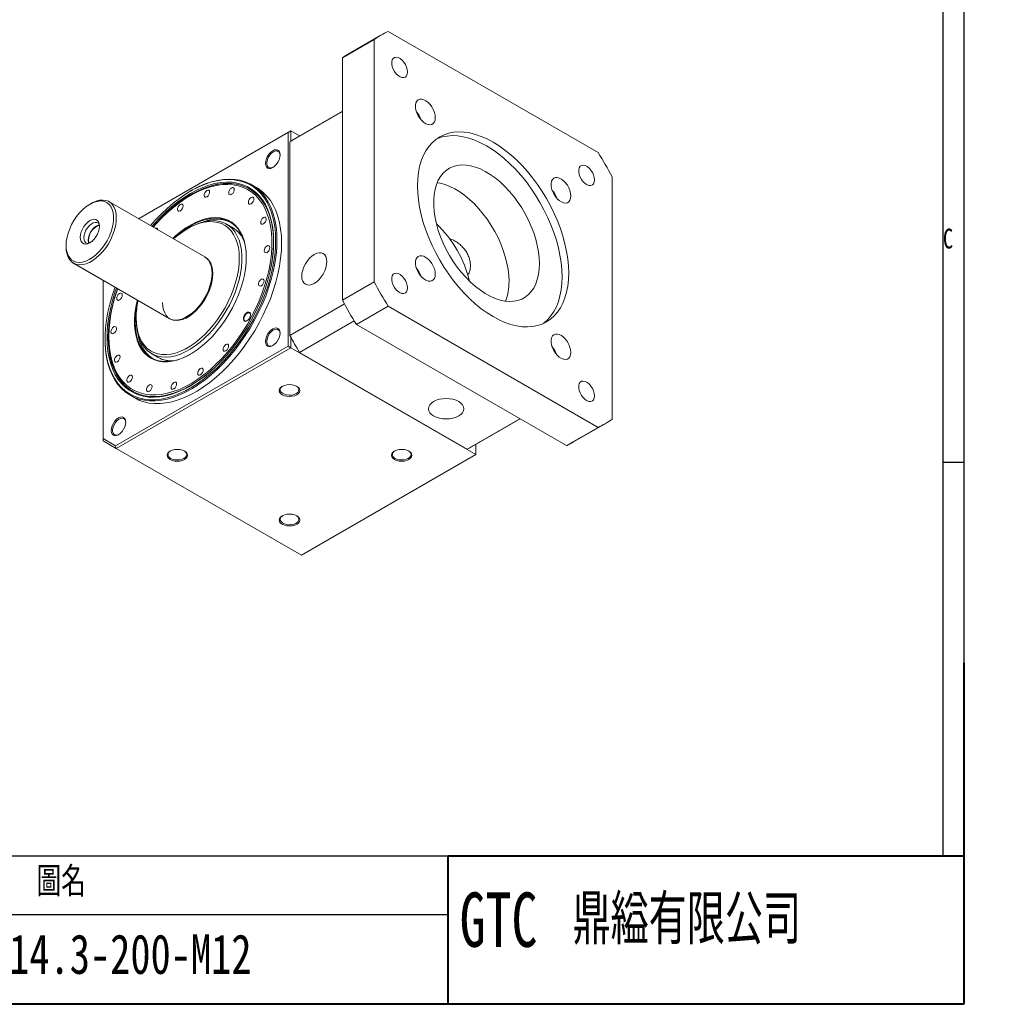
# Model space of a CAD drawing. Header units: millimetres. Extents: x 20 to 2245, y 23 to 1028.
# Tile 4 of 5: x 955 to 1482, y 23 to 550. Entities that reach past the tile are written whole.
import ezdxf

# ---------------------------------------------------------------- set-up
doc = ezdxf.new("R2010")
doc.units = ezdxf.units.MM
doc.header["$LTSCALE"] = 5
doc.linetypes.add('HIDDEN', pattern=[1.905, 1.27, -0.635])
doc.layers.add('FORMAT', color=7, linetype='Continuous')
doc.layers.add('圖層6', color=7, linetype='HIDDEN')
doc.layers.add('圖層1', color=7, linetype='Continuous', lineweight=40)
doc.styles.add('SLDTEXTSTYLE0', font='TXT', dxfattribs={"width": 0.75})
doc.styles.add('SLDTEXTSTYLE1', font='TXT', dxfattribs={"width": 0.7, "bigfont": 'bigfont'})
doc.styles.add('SLDTEXTSTYLE2', font='TXT', dxfattribs={"width": 0.7})
doc.styles.add('SLDTEXTSTYLE3', font='TXT', dxfattribs={"width": 0.75, "bigfont": 'bigfont'})

msp = doc.modelspace()

# ---------------------------------------------------------------- linework, layer by layer
at = {"color": 7, "linetype": 'Continuous', "lineweight": 15}
for p, q in [((1264.541, 478.726), (1152.291, 543.527)), ((1127.806, 529.39), (1144.777, 539.187)), ((1148.421, 541.564), (1131.451, 531.767)), ((1144.777, 539.187), (1144.777, 409.565)), ((1127.806, 529.39), (1127.806, 399.768)), ((1099.699, 484.405), (1127.806, 500.631)), ((1127.806, 500.796), (1102.23, 486.031)), ((1018.812, 443.305), (1100.229, 490.305)), ((1100.229, 490.305), (1098.815, 489.489)), ((1100.229, 490.305), (1100.229, 484.774)), ((1104.931, 487.591), (1100.229, 490.305)), ((1098.815, 489.489), (1018.812, 443.305)), ((1098.815, 375.173), (1098.815, 489.489)), ((1099.699, 380.869), (1099.699, 484.405)), ((1272.056, 336.088), (1272.056, 465.71)), ((1046.834, 458.256), (1046.481, 458.052)), ((1081.814, 460.049), (1079.339, 461.478)), ((993.453, 451.517), (992.746, 451.109)), ((1054.149, 422.905), (1002.954, 452.459)), ((1045.776, 438.456), (1045.069, 438.048)), ((1069.187, 438.472), (1065.779, 440.439)), ((1067.731, 441.574), (1068.188, 441.345)), ((980.02, 429.065), (980.02, 428.249)), ((1054.422, 422.745), (1054.571, 422.661)), ((983.956, 419.55), (1035.15, 389.996)), ((1019.618, 398.857), (984.263, 419.267)), ((999.819, 410.287), (999.819, 325.711)), ((1144.777, 409.565), (1127.806, 399.768)), ((1020.415, 398.502), (1019.618, 398.857)), ((1128.902, 397.728), (1099.699, 380.869)), ((1135.321, 386.752), (1152.291, 396.549)), ((1152.291, 396.549), (1264.541, 331.749)), ((1017.497, 390.286), (1017.497, 389.469)), ((1104.896, 371.866), (1134.1, 388.725)), ((1135.321, 386.752), (1247.57, 321.952)), ((1100.229, 379.888), (1100.229, 374.357)), ((1000.88, 379.06), (1000.88, 378.652)), ((1006.476, 321.867), (1098.815, 375.173)), ((1100.229, 374.357), (1006.89, 320.473)), ((1100.229, 374.357), (1098.815, 375.173)), ((1100.229, 374.357), (1199.224, 317.208)), ((1025.783, 371.155), (1029.19, 369.188)), ((1194.556, 320.107), (1104.896, 371.866)), ((1014.344, 348.892), (1016.819, 347.463)), ((1222.662, 336.332), (1194.556, 320.107)), ((1197.222, 321.482), (1222.803, 336.25)), ((1251.441, 323.915), (1268.411, 333.712)), ((1264.541, 331.749), (1247.57, 321.952)), ((999.819, 325.711), (1006.476, 321.867)), ((999.819, 325.711), (999.819, 324.557)), ((1006.89, 320.473), (999.819, 324.557)), ((1006.89, 320.473), (1006.476, 321.867)), ((1199.224, 317.208), (1199.224, 322.637)), ((1006.89, 320.473), (1105.885, 263.325)), ((1105.885, 263.325), (1199.224, 317.208))]:
    msp.add_line(p, q, dxfattribs=at)
at = {"color": 8, "linetype": 'Continuous', "lineweight": 15}
for p, q in [((1054.571, 422.661), (1055.378, 422.109)), ((984.263, 419.267), (984.354, 419.32)), ((1019.618, 398.857), (1019.709, 398.91))]:
    msp.add_line(p, q, dxfattribs=at)
at = {"color": 7, "linetype": 'Continuous', "lineweight": 15, "flags": 128}
for points in [[(1162.659, 521.791), (1162.526, 523.086), (1162.134, 524.454), (1161.509, 525.809), (1160.69, 527.064), (1159.727, 528.143), (1158.683, 528.976), (1157.621, 529.512), (1156.61, 529.716), (1155.712, 529.576), (1154.984, 529.101), (1154.471, 528.321), (1154.207, 527.284), (1154.207, 526.056), (1154.471, 524.714), (1154.984, 523.342), (1155.712, 522.026), (1156.61, 520.85), (1157.621, 519.887), (1158.683, 519.197), (1159.727, 518.824), (1160.69, 518.791), (1161.509, 519.101), (1162.134, 519.734), (1162.526, 520.65), (1162.659, 521.791)], [(1177.47, 497.363), (1177.346, 498.751), (1176.979, 500.217), (1176.388, 501.693), (1175.599, 503.11), (1174.65, 504.401), (1173.585, 505.506), (1172.453, 506.374), (1171.308, 506.963), (1170.203, 507.247), (1169.19, 507.211), (1168.316, 506.859), (1167.622, 506.205), (1167.141, 505.281), (1166.894, 504.13), (1166.894, 502.806), (1167.141, 501.37), (1167.622, 499.891), (1168.316, 498.436), (1169.19, 497.074), (1170.203, 495.869), (1171.308, 494.876), (1172.453, 494.144), (1173.585, 493.705), (1174.65, 493.58), (1175.599, 493.775), (1176.388, 494.281), (1176.979, 495.075), (1177.346, 496.118), (1177.47, 497.363)], [(1248.827, 414.309), (1248.703, 418.042), (1248.33, 421.896), (1247.711, 425.847), (1246.849, 429.871), (1245.751, 433.943), (1244.423, 438.037), (1242.872, 442.129), (1241.11, 446.193), (1239.145, 450.205), (1236.991, 454.139), (1234.661, 457.971), (1232.169, 461.678), (1229.531, 465.237), (1226.762, 468.626), (1223.881, 471.823), (1220.904, 474.81), (1217.85, 477.568), (1214.738, 480.079), (1211.587, 482.329), (1208.416, 484.303), (1205.246, 485.989), (1202.095, 487.378), (1198.982, 488.46), (1195.928, 489.228), (1192.952, 489.678), (1190.07, 489.808), (1187.301, 489.616), (1184.663, 489.103), (1182.171, 488.273), (1179.841, 487.131), (1177.687, 485.684), (1175.723, 483.94), (1173.96, 481.911), (1172.41, 479.609), (1171.081, 477.049), (1169.983, 474.245), (1169.122, 471.216), (1168.503, 467.979), (1168.13, 464.556), (1168.005, 460.967), (1168.13, 457.233), (1168.503, 453.379), (1169.122, 449.428), (1169.983, 445.404), (1171.081, 441.333), (1172.41, 437.238), (1173.96, 433.146), (1175.723, 429.082), (1177.687, 425.07), (1179.841, 421.136), (1182.171, 417.304), (1184.663, 413.597), (1187.301, 410.038), (1190.07, 406.65), (1192.952, 403.452), (1195.928, 400.465), (1198.982, 397.708), (1202.095, 395.196), (1205.246, 392.947), (1208.416, 390.972), (1211.587, 389.286), (1214.738, 387.897), (1217.85, 386.816), (1220.904, 386.047), (1223.881, 385.597), (1226.762, 385.467), (1229.531, 385.66), (1232.169, 386.172), (1234.661, 387.002), (1236.991, 388.144), (1239.145, 389.592), (1241.11, 391.335), (1242.872, 393.364), (1244.423, 395.666), (1245.751, 398.227), (1246.849, 401.03), (1247.711, 404.06), (1248.33, 407.296), (1248.703, 410.719), (1248.827, 414.309)], [(1245.292, 412.268), (1245.167, 416.001), (1244.794, 419.855), (1244.175, 423.806), (1243.314, 427.83), (1242.216, 431.902), (1240.887, 435.996), (1239.337, 440.088), (1237.574, 444.152), (1235.61, 448.164), (1233.456, 452.098), (1231.126, 455.93), (1228.634, 459.637), (1225.995, 463.196), (1223.227, 466.585), (1220.345, 469.782), (1217.368, 472.769), (1214.314, 475.527), (1211.202, 478.038), (1208.051, 480.288), (1204.881, 482.262), (1201.71, 483.948), (1198.559, 485.337), (1195.447, 486.419), (1192.393, 487.187), (1189.416, 487.637), (1186.534, 487.767), (1183.766, 487.575), (1181.128, 487.062), (1178.636, 486.232), (1178.13, 486.017)], [(1094.456, 477.449), (1094.323, 478.534), (1093.935, 479.393), (1093.316, 479.967), (1092.511, 480.215), (1091.573, 480.122), (1090.566, 479.694), (1089.56, 478.96), (1088.622, 477.97), (1087.816, 476.791), (1087.198, 475.505), (1086.81, 474.197), (1086.677, 472.958), (1086.81, 471.872), (1087.198, 471.014), (1087.816, 470.44), (1088.622, 470.192), (1089.56, 470.284), (1090.566, 470.712), (1091.573, 471.447), (1092.511, 472.437), (1093.316, 473.615), (1093.935, 474.902), (1094.323, 476.21), (1094.456, 477.449)], [(1094.451, 477.237), (1094.324, 478.066), (1093.941, 478.865), (1093.333, 479.376), (1092.547, 479.563), (1091.639, 479.412), (1090.679, 478.933), (1089.736, 478.163), (1088.881, 477.158), (1088.177, 475.993), (1087.677, 474.754), (1087.417, 473.533), (1087.417, 472.421), (1087.677, 471.501), (1088.177, 470.84), (1088.881, 470.487), (1089.736, 470.469), (1090.679, 470.787), (1090.748, 470.822)], [(1233.165, 419.268), (1233.041, 422.399), (1232.669, 425.645), (1232.053, 428.979), (1231.198, 432.37), (1230.112, 435.791), (1228.804, 439.209), (1227.286, 442.596), (1225.572, 445.921), (1223.675, 449.156), (1221.613, 452.271), (1219.404, 455.24), (1217.067, 458.036), (1214.624, 460.635), (1212.094, 463.014), (1209.502, 465.152), (1206.868, 467.03), (1204.218, 468.632), (1201.573, 469.944), (1198.957, 470.954), (1196.393, 471.653), (1193.904, 472.035), (1191.511, 472.097), (1189.236, 471.838), (1187.098, 471.261), (1185.116, 470.371), (1183.309, 469.174), (1181.69, 467.683), (1180.276, 465.91), (1179.078, 463.87), (1178.106, 461.582), (1177.37, 459.066), (1176.876, 456.343), (1176.627, 453.438), (1176.627, 450.376), (1176.876, 447.184), (1177.37, 443.891), (1178.106, 440.524), (1179.078, 437.114), (1180.276, 433.691), (1181.69, 430.285), (1183.309, 426.925), (1185.116, 423.642), (1187.098, 420.463), (1189.236, 417.418), (1191.511, 414.532), (1193.904, 411.832), (1196.393, 409.34), (1198.957, 407.079), (1201.573, 405.069), (1204.218, 403.327), (1206.868, 401.868), (1209.502, 400.706), (1212.094, 399.851), (1214.624, 399.309), (1217.067, 399.087), (1219.404, 399.185), (1221.613, 399.604), (1223.675, 400.339), (1225.572, 401.383), (1227.286, 402.728), (1228.804, 404.362), (1230.112, 406.271), (1231.198, 408.437), (1232.053, 410.842), (1232.669, 413.465), (1233.041, 416.282), (1233.165, 419.268)], [(1262.659, 464.062), (1262.526, 465.358), (1262.134, 466.725), (1261.509, 468.08), (1260.69, 469.336), (1259.727, 470.414), (1258.683, 471.247), (1257.621, 471.783), (1256.61, 471.987), (1255.712, 471.848), (1254.984, 471.373), (1254.471, 470.592), (1254.207, 469.555), (1254.207, 468.327), (1254.471, 466.985), (1254.984, 465.613), (1255.712, 464.298), (1256.61, 463.121), (1257.621, 462.158), (1258.683, 461.468), (1259.727, 461.095), (1260.69, 461.063), (1261.509, 461.372), (1262.134, 462.005), (1262.526, 462.921), (1262.659, 464.062)], [(1092.096, 431.718), (1091.972, 435.536), (1091.599, 439.189), (1090.98, 442.657), (1090.117, 445.922), (1089.017, 448.966), (1087.684, 451.771), (1086.126, 454.324), (1084.351, 456.608), (1082.37, 458.614), (1080.193, 460.328), (1077.832, 461.742), (1075.299, 462.849), (1072.61, 463.642), (1069.777, 464.117), (1066.817, 464.271), (1063.747, 464.103), (1060.582, 463.614), (1057.34, 462.808), (1054.039, 461.688), (1050.696, 460.261), (1047.331, 458.534), (1043.961, 456.516), (1040.605, 454.22), (1037.281, 451.656), (1034.007, 448.84), (1030.801, 445.787), (1027.681, 442.513), (1025.166, 439.637)], [(1046.834, 458.256), (1047.691, 458.741), (1051.082, 460.482), (1054.451, 461.92), (1057.778, 463.049), (1061.045, 463.862), (1064.234, 464.354), (1067.329, 464.523), (1070.311, 464.368), (1073.166, 463.889), (1075.876, 463.09), (1078.428, 461.975), (1080.808, 460.55), (1083.002, 458.822), (1084.998, 456.801), (1086.787, 454.499), (1088.357, 451.927), (1089.7, 449.1), (1090.809, 446.032), (1091.678, 442.742), (1092.302, 439.247), (1092.678, 435.566), (1092.804, 431.718)], [(1249.97, 455.51), (1249.846, 456.898), (1249.479, 458.364), (1248.888, 459.84), (1248.099, 461.257), (1247.15, 462.548), (1246.085, 463.653), (1244.953, 464.52), (1243.808, 465.11), (1242.703, 465.393), (1241.69, 465.358), (1240.816, 465.005), (1240.122, 464.352), (1239.641, 463.428), (1239.394, 462.277), (1239.394, 460.953), (1239.641, 459.517), (1240.122, 458.037), (1240.816, 456.582), (1241.69, 455.22), (1242.703, 454.015), (1243.808, 453.023), (1244.953, 452.29), (1246.085, 451.851), (1247.15, 451.726), (1248.099, 451.922), (1248.888, 452.428), (1249.479, 453.221), (1249.846, 454.265), (1249.97, 455.51)], [(1017.047, 351.213), (1019.567, 350.202), (1022.24, 349.508), (1025.053, 349.134), (1027.988, 349.082), (1031.029, 349.353), (1034.159, 349.945), (1037.36, 350.854), (1040.612, 352.076), (1043.899, 353.603), (1047.2, 355.426), (1050.497, 357.536), (1053.771, 359.92), (1057.003, 362.564), (1060.176, 365.454), (1063.269, 368.572), (1066.267, 371.902), (1069.151, 375.423), (1071.906, 379.115), (1074.515, 382.959), (1076.963, 386.93), (1079.237, 391.008), (1081.324, 395.168), (1083.21, 399.386), (1084.887, 403.639), (1086.343, 407.901), (1087.571, 412.15), (1088.564, 416.359), (1089.316, 420.506), (1089.823, 424.566), (1090.081, 428.517), (1090.089, 432.335), (1089.848, 435.998), (1089.359, 439.487), (1088.624, 442.78), (1087.647, 445.858), (1086.435, 448.705), (1084.994, 451.304), (1083.333, 453.64), (1081.46, 455.699), (1079.387, 457.471), (1077.126, 458.944), (1074.689, 460.11), (1072.091, 460.963), (1069.346, 461.497), (1066.47, 461.71), (1063.479, 461.601), (1060.392, 461.169), (1057.224, 460.418), (1053.995, 459.352), (1050.724, 457.977), (1047.428, 456.3), (1044.126, 454.332), (1040.838, 452.084), (1037.582, 449.568), (1034.378, 446.799), (1031.243, 443.793), (1028.195, 440.567), (1026.634, 438.789)], [(1025.952, 439.183), (1027.16, 440.579), (1030.213, 443.88), (1033.357, 446.966), (1036.575, 449.819), (1039.849, 452.424), (1043.159, 454.766), (1046.488, 456.831), (1049.817, 458.609), (1053.128, 460.09), (1056.401, 461.264), (1059.619, 462.126), (1062.763, 462.671), (1065.817, 462.895), (1068.762, 462.798), (1071.583, 462.379), (1074.263, 461.642), (1076.788, 460.591), (1079.144, 459.23), (1081.317, 457.569), (1083.295, 455.616), (1085.068, 453.382), (1086.624, 450.879), (1087.956, 448.122), (1089.057, 445.126), (1089.919, 441.908), (1090.538, 438.486), (1090.911, 434.878), (1091.036, 431.106)], [(1089.028, 414.677), (1089.393, 416.338), (1090.154, 420.539), (1090.667, 424.652), (1090.929, 428.653), (1090.938, 432.521), (1090.693, 436.232), (1090.198, 439.765), (1089.453, 443.101), (1088.464, 446.22), (1087.236, 449.104), (1085.776, 451.736), (1084.093, 454.102), (1082.196, 456.188), (1080.097, 457.983), (1077.806, 459.475), (1075.338, 460.656), (1072.706, 461.52), (1069.925, 462.061), (1067.012, 462.277), (1063.983, 462.166), (1060.855, 461.729), (1057.646, 460.969), (1054.376, 459.889), (1051.061, 458.495), (1047.723, 456.797), (1044.378, 454.804), (1041.048, 452.526), (1037.75, 449.977), (1034.504, 447.173), (1031.328, 444.127), (1028.24, 440.859), (1026.497, 438.869)], [(1091.035, 430.901), (1090.909, 434.484), (1090.53, 438.103), (1089.901, 441.533), (1089.025, 444.755), (1087.908, 447.751), (1086.555, 450.502), (1084.975, 452.994), (1083.176, 455.212), (1081.169, 457.144), (1078.966, 458.778), (1076.579, 460.105), (1074.021, 461.117), (1071.308, 461.809), (1068.454, 462.177), (1065.477, 462.218), (1062.393, 461.932), (1059.22, 461.322), (1055.976, 460.39), (1052.679, 459.142), (1049.349, 457.584), (1046.005, 455.727), (1042.666, 453.58), (1039.35, 451.156), (1036.078, 448.468), (1032.867, 445.533), (1029.736, 442.366), (1026.703, 438.987), (1026.567, 438.828)], [(1054.32, 454.893), (1054.815, 454.832), (1055.388, 455.062), (1055.951, 455.546), (1056.418, 456.212), (1056.718, 456.958), (1056.805, 457.669), (1056.667, 458.239), (1056.324, 458.58), (1055.828, 458.641), (1055.255, 458.411), (1054.693, 457.927), (1054.226, 457.261), (1053.926, 456.515), (1053.838, 455.803), (1053.977, 455.234), (1054.32, 454.893)], [(1067.485, 456.215), (1067.98, 456.154), (1068.553, 456.384), (1069.116, 456.868), (1069.583, 457.534), (1069.883, 458.28), (1069.97, 458.991), (1069.832, 459.561), (1069.489, 459.902), (1068.993, 459.963), (1068.42, 459.733), (1067.858, 459.249), (1067.391, 458.583), (1067.091, 457.837), (1067.003, 457.125), (1067.142, 456.556), (1067.485, 456.215)], [(1095.278, 430.29), (1095.153, 434.137), (1094.777, 437.818), (1094.153, 441.314), (1093.284, 444.604), (1092.175, 447.671), (1090.831, 450.498), (1089.261, 453.07), (1087.473, 455.373), (1085.477, 457.393), (1083.283, 459.121), (1081.814, 460.049)], [(1216.901, 409.88), (1216.777, 413.01), (1216.405, 416.256), (1215.789, 419.59), (1214.935, 422.982), (1213.849, 426.402), (1212.541, 429.82), (1211.023, 433.207), (1209.308, 436.532), (1207.411, 439.767), (1205.349, 442.882), (1203.14, 445.851), (1200.804, 448.647), (1198.36, 451.246), (1195.831, 453.625), (1193.238, 455.763), (1190.605, 457.641), (1187.954, 459.243), (1185.309, 460.555), (1182.693, 461.565), (1180.13, 462.264), (1178.478, 462.552)], [(993.453, 451.517), (994.372, 452.012), (996.188, 452.772), (997.954, 453.22), (999.636, 453.348), (1001.203, 453.152), (1002.625, 452.637), (1003.877, 451.812), (1004.934, 450.692), (1005.778, 449.299), (1006.392, 447.658), (1006.765, 445.801), (1006.89, 443.76), (1006.765, 441.576), (1006.392, 439.287), (1005.778, 436.937), (1004.934, 434.57), (1003.877, 432.23), (1002.625, 429.96), (1001.203, 427.802), (999.636, 425.798), (997.954, 423.983), (996.188, 422.393), (994.372, 421.056), (992.538, 419.997), (990.722, 419.237), (988.956, 418.789), (987.274, 418.661), (985.707, 418.857), (984.285, 419.372), (983.033, 420.197), (981.976, 421.317), (981.132, 422.71), (980.518, 424.35), (980.145, 426.208), (980.02, 428.249), (980.02, 428.249)], [(1077.996, 451.184), (1078.492, 451.123), (1079.065, 451.353), (1079.627, 451.838), (1080.094, 452.503), (1080.394, 453.249), (1080.482, 453.961), (1080.344, 454.531), (1080, 454.872), (1079.505, 454.932), (1078.932, 454.702), (1078.369, 454.218), (1077.903, 453.552), (1077.603, 452.807), (1077.515, 452.095), (1077.653, 451.525), (1077.996, 451.184)], [(980.02, 429.065), (980.144, 427.091), (980.513, 425.298), (981.12, 423.722), (981.954, 422.393), (982.998, 421.336), (984.231, 420.574), (985.631, 420.119), (987.168, 419.981), (988.815, 420.164), (990.538, 420.662), (992.304, 421.467), (994.078, 422.563), (995.827, 423.929), (997.516, 425.538), (999.112, 427.358), (1000.584, 429.354), (1001.904, 431.488), (1003.045, 433.718), (1003.986, 436), (1004.708, 438.29), (1005.198, 440.544), (1005.445, 442.717), (1005.445, 444.768), (1005.198, 446.656), (1004.708, 448.344), (1003.986, 449.8), (1003.045, 450.996), (1001.904, 451.908), (1000.584, 452.518), (999.112, 452.815), (997.516, 452.793), (995.827, 452.451), (994.078, 451.798), (992.304, 450.845), (990.538, 449.611), (988.815, 448.12), (987.168, 446.402), (985.631, 444.489), (984.231, 442.419), (982.998, 440.232), (981.954, 437.97), (981.12, 435.678), (980.513, 433.401), (980.144, 431.182), (980.02, 429.065)], [(1040.089, 447.377), (1040.585, 447.317), (1041.158, 447.547), (1041.72, 448.031), (1042.187, 448.697), (1042.487, 449.442), (1042.575, 450.154), (1042.436, 450.724), (1042.093, 451.065), (1041.598, 451.126), (1041.025, 450.896), (1040.462, 450.411), (1039.995, 449.746), (1039.695, 449), (1039.608, 448.288), (1039.746, 447.718), (1040.089, 447.377)], [(987.621, 433.453), (987.75, 434.845), (988.129, 436.315), (988.74, 437.79), (989.552, 439.196), (990.524, 440.462), (991.607, 441.526), (992.748, 442.333), (993.889, 442.843), (994.972, 443.03), (995.944, 442.886), (996.756, 442.417), (997.367, 441.648), (997.746, 440.615), (997.874, 439.372), (997.746, 437.981), (997.367, 436.51), (996.756, 435.035), (995.944, 433.629), (994.972, 432.363), (993.889, 431.3), (992.748, 430.493), (991.607, 429.983), (990.524, 429.795), (989.552, 429.939), (988.74, 430.408), (988.129, 431.178), (987.75, 432.21), (987.621, 433.453)], [(1066.672, 442.531), (1068.595, 441.417), (1070.336, 440.004), (1071.879, 438.304), (1073.211, 436.331), (1074.322, 434.102), (1075.203, 431.635), (1075.845, 428.951), (1076.244, 426.071), (1076.397, 423.02), (1076.302, 419.823), (1075.96, 416.506), (1075.373, 413.097), (1074.547, 409.624), (1073.489, 406.116), (1072.207, 402.603), (1070.712, 399.112), (1069.016, 395.673), (1067.133, 392.315), (1065.08, 389.065), (1062.872, 385.95), (1060.528, 382.997), (1058.069, 380.229), (1055.513, 377.669), (1052.882, 375.339), (1050.199, 373.258), (1047.485, 371.444), (1044.762, 369.911), (1042.054, 368.671), (1039.382, 367.736), (1036.77, 367.113), (1034.238, 366.807), (1031.807, 366.821), (1029.498, 367.154), (1027.33, 367.805), (1025.321, 368.766), (1023.487, 370.032), (1021.843, 371.59), (1020.404, 373.428), (1019.181, 375.531), (1018.184, 377.881), (1017.422, 380.46), (1016.901, 383.245), (1016.624, 386.213), (1016.596, 389.34), (1016.815, 392.601), (1017.28, 395.967), (1017.986, 399.411), (1018.068, 399.752)], [(1037.089, 432.754), (1038.771, 434.304), (1041.43, 436.512), (1044.132, 438.461), (1046.853, 440.137), (1049.571, 441.525), (1052.264, 442.613), (1054.909, 443.393), (1057.484, 443.858), (1059.968, 444.004), (1062.34, 443.83), (1064.581, 443.338), (1066.672, 442.531)], [(1066.741, 442.145), (1064.633, 442.956), (1062.372, 443.445), (1059.978, 443.608), (1057.47, 443.444), (1054.87, 442.955), (1052.201, 442.144), (1049.485, 441.018), (1046.745, 439.587), (1044.004, 437.863), (1041.287, 435.862), (1038.616, 433.599), (1037.47, 432.534)], [(1084.587, 440.407), (1085.082, 440.347), (1085.655, 440.576), (1086.218, 441.061), (1086.685, 441.727), (1086.985, 442.472), (1087.072, 443.184), (1086.934, 443.754), (1086.591, 444.095), (1086.095, 444.155), (1085.522, 443.926), (1084.96, 443.441), (1084.493, 442.776), (1084.193, 442.03), (1084.105, 441.318), (1084.244, 440.748), (1084.587, 440.407)], [(997.768, 440.511), (997.281, 440.999), (996.483, 441.355), (995.54, 441.382), (994.505, 441.079), (993.44, 440.464), (992.406, 439.573), (991.462, 438.456), (990.665, 437.18), (990.059, 435.818), (989.682, 434.45), (989.553, 433.154)], [(997.839, 440.046), (996.816, 439.745), (995.751, 439.13), (994.716, 438.239), (993.773, 437.122), (992.975, 435.846), (992.37, 434.484), (991.992, 433.116), (991.864, 431.82)], [(1045.776, 438.456), (1046.444, 438.833), (1049.089, 440.144), (1051.705, 441.154), (1054.269, 441.854), (1056.758, 442.236), (1059.151, 442.298), (1061.426, 442.039), (1063.564, 441.462), (1065.545, 440.571), (1067.353, 439.375), (1068.971, 437.884), (1070.386, 436.111), (1071.584, 434.071), (1072.555, 431.783), (1073.291, 429.266), (1073.786, 426.544), (1074.034, 423.638), (1074.034, 420.577), (1073.786, 417.385), (1073.291, 414.091), (1072.555, 410.725), (1071.584, 407.315), (1070.386, 403.892), (1068.971, 400.486), (1067.353, 397.126), (1065.545, 393.843), (1063.564, 390.664), (1061.426, 387.619), (1059.151, 384.733), (1056.758, 382.033), (1054.269, 379.541), (1051.705, 377.28), (1049.089, 375.27), (1046.444, 373.527), (1043.793, 372.069), (1041.16, 370.907), (1038.567, 370.051), (1036.038, 369.51), (1033.594, 369.288), (1031.258, 369.386), (1029.049, 369.805), (1026.987, 370.539), (1025.09, 371.584), (1023.375, 372.929), (1021.857, 374.563), (1020.549, 376.472), (1019.463, 378.638), (1018.609, 381.043), (1017.993, 383.665), (1017.621, 386.482), (1017.497, 389.469), (1017.497, 389.469)], [(1017.497, 390.286), (1017.622, 387.331), (1017.995, 384.547), (1018.614, 381.959), (1019.472, 379.59), (1020.562, 377.463), (1021.874, 375.596), (1023.397, 374.006), (1025.115, 372.708), (1027.015, 371.713), (1029.078, 371.031), (1031.285, 370.667), (1033.618, 370.625), (1036.054, 370.905), (1038.572, 371.505), (1041.149, 372.419), (1043.762, 373.639), (1046.386, 375.154), (1048.998, 376.95), (1051.575, 379.011), (1054.093, 381.319), (1056.53, 383.852), (1058.862, 386.587), (1061.07, 389.5), (1063.133, 392.564), (1065.032, 395.752), (1066.751, 399.034), (1068.273, 402.382), (1069.585, 405.763), (1070.676, 409.149), (1071.534, 412.509), (1072.153, 415.811), (1072.526, 419.026), (1072.651, 422.126), (1072.526, 425.08), (1072.153, 427.865), (1071.534, 430.452), (1070.676, 432.821), (1069.585, 434.948), (1068.273, 436.815), (1066.751, 438.405), (1065.032, 439.703), (1063.133, 440.698), (1061.07, 441.38), (1058.862, 441.744), (1056.53, 441.786), (1054.093, 441.506), (1051.575, 440.906), (1048.998, 439.992), (1046.386, 438.772), (1043.762, 437.257), (1041.149, 435.461), (1038.572, 433.4), (1037.542, 432.492)], [(1076.399, 422.411), (1076.276, 425.454), (1075.901, 428.375), (1075.277, 431.1), (1074.409, 433.604), (1073.305, 435.866), (1071.974, 437.867), (1070.427, 439.59), (1068.678, 441.02), (1066.741, 442.145)], [(989.553, 433.154), (989.682, 432.007), (990.059, 431.075), (990.665, 430.412), (991.462, 430.056), (991.709, 430.016)], [(992.041, 431.922), (992.174, 430.781), (992.344, 430.278)], [(991.864, 431.82), (991.992, 430.673), (992.147, 430.187)], [(1092.804, 431.718), (1092.678, 427.726), (1092.302, 423.611), (1091.678, 419.395), (1090.809, 415.101), (1089.7, 410.754), (1088.357, 406.375), (1086.787, 401.991), (1084.998, 397.624), (1083.002, 393.298), (1080.808, 389.037), (1078.428, 384.864), (1075.876, 380.802), (1073.166, 376.874), (1070.311, 373.1), (1067.329, 369.501), (1064.234, 366.097), (1061.045, 362.907), (1057.778, 359.947), (1054.451, 357.235), (1051.082, 354.784), (1047.691, 352.609), (1044.295, 350.721), (1040.913, 349.131), (1037.563, 347.846), (1034.264, 346.875), (1031.033, 346.222), (1027.889, 345.891), (1024.848, 345.884), (1021.928, 346.201), (1019.143, 346.84), (1016.51, 347.798), (1014.043, 349.069), (1011.754, 350.647), (1009.658, 352.522), (1007.764, 354.686), (1006.084, 357.124), (1004.626, 359.826), (1003.399, 362.775), (1002.409, 365.956), (1001.662, 369.351), (1001.162, 372.942), (1000.911, 376.709), (1000.88, 378.652)], [(1006.167, 406.727), (1006.044, 406.384), (1004.597, 402.033), (1003.38, 397.701), (1002.398, 393.411), (1001.656, 389.186), (1001.16, 385.049), (1000.911, 381.024), (1000.911, 377.132), (1001.16, 373.394), (1001.656, 369.831), (1002.398, 366.462), (1003.38, 363.305), (1004.597, 360.379), (1006.044, 357.698), (1007.711, 355.278), (1009.59, 353.132), (1011.671, 351.27), (1013.941, 349.705), (1016.39, 348.444), (1019.003, 347.493), (1021.766, 346.859), (1024.664, 346.545), (1027.681, 346.551), (1030.801, 346.88), (1034.007, 347.527), (1037.281, 348.491), (1040.605, 349.766), (1043.961, 351.344), (1047.331, 353.218), (1050.696, 355.376), (1054.039, 357.808), (1057.34, 360.499), (1060.582, 363.436), (1063.747, 366.602), (1066.817, 369.98), (1069.777, 373.551), (1072.61, 377.296), (1075.299, 381.194), (1077.832, 385.225), (1080.193, 389.365), (1082.37, 393.593), (1084.351, 397.886), (1086.126, 402.22), (1087.684, 406.57), (1089.017, 410.915), (1090.117, 415.229), (1090.98, 419.49), (1091.599, 423.673), (1091.972, 427.757), (1092.096, 431.718), (1092.096, 431.718)], [(1091.036, 431.106), (1090.911, 427.19), (1090.538, 423.152), (1089.919, 419.014), (1089.057, 414.801), (1087.956, 410.534), (1086.624, 406.239), (1085.068, 401.94), (1083.295, 397.659), (1081.317, 393.422), (1079.144, 389.251), (1076.788, 385.171), (1074.263, 381.204), (1071.583, 377.373), (1068.762, 373.697), (1065.817, 370.2), (1062.763, 366.898), (1059.619, 363.813), (1056.401, 360.959), (1053.128, 358.355), (1049.817, 356.013), (1046.488, 353.947), (1043.159, 352.169), (1039.849, 350.689), (1036.575, 349.514), (1033.357, 348.652), (1030.213, 348.108), (1027.16, 347.883), (1024.214, 347.981), (1021.393, 348.399), (1018.713, 349.136), (1016.188, 350.188), (1013.832, 351.548), (1011.659, 353.209), (1009.681, 355.163), (1007.909, 357.397), (1006.352, 359.899), (1005.02, 362.656), (1003.919, 365.652), (1003.057, 368.87), (1002.438, 372.292), (1002.065, 375.9), (1001.94, 379.672), (1002.065, 383.588), (1002.438, 387.627), (1003.057, 391.764), (1003.919, 395.978), (1005.02, 400.244), (1006.352, 404.539), (1006.953, 406.273)], [(1016.819, 347.463), (1018.985, 346.369), (1021.618, 345.412), (1024.403, 344.772), (1027.323, 344.456), (1030.364, 344.462), (1033.508, 344.793), (1036.738, 345.446), (1040.038, 346.417), (1043.387, 347.702), (1046.77, 349.292), (1050.166, 351.181), (1053.557, 353.356), (1056.926, 355.806), (1060.252, 358.519), (1063.519, 361.478), (1066.709, 364.668), (1069.803, 368.072), (1072.786, 371.671), (1075.64, 375.445), (1078.351, 379.374), (1080.903, 383.435), (1083.283, 387.608), (1085.477, 391.869), (1087.473, 396.195), (1089.261, 400.562), (1090.831, 404.947), (1092.175, 409.325), (1093.284, 413.673), (1094.153, 417.966), (1094.777, 422.182), (1095.153, 426.297), (1095.278, 430.29)], [(1086.461, 425.184), (1086.957, 425.124), (1087.529, 425.354), (1088.092, 425.838), (1088.559, 426.504), (1088.859, 427.249), (1088.947, 427.961), (1088.808, 428.531), (1088.465, 428.872), (1087.969, 428.933), (1087.397, 428.703), (1086.834, 428.219), (1086.367, 427.553), (1086.067, 426.807), (1085.98, 426.095), (1086.118, 425.526), (1086.461, 425.184)], [(1055.378, 422.109), (1055.496, 422.013), (1056.553, 420.893), (1057.397, 419.5), (1058.011, 417.86), (1058.384, 416.002), (1058.509, 413.961), (1058.384, 411.777), (1058.011, 409.488), (1057.397, 407.138), (1056.553, 404.771), (1055.496, 402.431), (1054.244, 400.161), (1052.822, 398.004), (1051.255, 395.999), (1049.573, 394.184), (1047.807, 392.594), (1045.991, 391.257), (1044.157, 390.198), (1042.34, 389.438), (1040.575, 388.99), (1038.893, 388.862), (1037.326, 389.058), (1036.207, 389.431)], [(1054.149, 422.905), (1055.071, 422.258), (1056.129, 421.138), (1056.972, 419.745), (1057.586, 418.104), (1057.959, 416.247), (1058.085, 414.206)], [(1112.78, 424.266), (1111.469, 423.361), (1110.209, 422.192), (1109.048, 420.805), (1108.03, 419.252), (1107.195, 417.595), (1106.574, 415.895), (1106.192, 414.219), (1106.062, 412.631), (1106.192, 411.192), (1106.574, 409.958), (1107.195, 408.975), (1108.03, 408.282), (1109.048, 407.905), (1110.209, 407.859), (1111.469, 408.145), (1112.78, 408.752), (1114.091, 409.658), (1115.351, 410.827), (1116.512, 412.214), (1117.53, 413.766), (1118.365, 415.424), (1118.986, 417.123), (1119.368, 418.799), (1119.498, 420.387), (1119.368, 421.826), (1118.986, 423.061), (1118.365, 424.043), (1117.53, 424.736), (1116.512, 425.114), (1115.351, 425.16), (1114.091, 424.874), (1112.78, 424.266)], [(1177.47, 413.643), (1177.346, 415.031), (1176.979, 416.497), (1176.388, 417.973), (1175.599, 419.39), (1174.65, 420.681), (1173.585, 421.786), (1172.453, 422.654), (1171.308, 423.243), (1170.203, 423.526), (1169.19, 423.491), (1168.316, 423.138), (1167.622, 422.485), (1167.141, 421.561), (1166.894, 420.41), (1166.894, 419.086), (1167.141, 417.65), (1167.622, 416.17), (1168.316, 414.715), (1169.19, 413.353), (1170.203, 412.148), (1171.308, 411.156), (1172.453, 410.423), (1173.585, 409.984), (1174.65, 409.859), (1175.599, 410.055), (1176.388, 410.561), (1176.979, 411.354), (1177.346, 412.398), (1177.47, 413.643)], [(984.263, 419.267), (983.267, 420.008), (983.253, 420.02)], [(1058.085, 414.206), (1057.959, 412.022), (1057.586, 409.733), (1056.972, 407.383), (1056.129, 405.016), (1055.071, 402.676), (1053.82, 400.406), (1052.397, 398.248), (1050.831, 396.244), (1049.149, 394.429), (1047.383, 392.839), (1045.566, 391.502), (1043.733, 390.443), (1041.916, 389.683), (1040.15, 389.235), (1038.469, 389.107), (1036.902, 389.303), (1035.479, 389.818), (1035.15, 389.996)], [(1083.393, 407.352), (1083.889, 407.291), (1084.461, 407.521), (1085.024, 408.005), (1085.491, 408.671), (1085.791, 409.417), (1085.879, 410.129), (1085.74, 410.698), (1085.397, 411.04), (1084.902, 411.1), (1084.329, 410.87), (1083.766, 410.386), (1083.299, 409.72), (1082.999, 408.975), (1082.912, 408.263), (1083.05, 407.693), (1083.393, 407.352)], [(1162.659, 406.315), (1162.526, 407.61), (1162.134, 408.978), (1161.509, 410.332), (1160.69, 411.588), (1159.727, 412.666), (1158.683, 413.5), (1157.621, 414.035), (1156.61, 414.24), (1155.712, 414.1), (1154.984, 413.625), (1154.471, 412.845), (1154.207, 411.808), (1154.207, 410.58), (1154.471, 409.238), (1154.984, 407.866), (1155.712, 406.55), (1156.61, 405.374), (1157.621, 404.41), (1158.683, 403.721), (1159.727, 403.348), (1160.69, 403.315), (1161.509, 403.625), (1162.134, 404.257), (1162.526, 405.173), (1162.659, 406.315)], [(1235.166, 387.217), (1235.61, 387.551), (1237.574, 389.294), (1239.337, 391.323), (1240.887, 393.625), (1242.216, 396.186), (1243.314, 398.989), (1244.175, 402.019), (1244.794, 405.255), (1245.167, 408.678), (1245.292, 412.268)], [(1007.467, 405.872), (1007.108, 404.84), (1005.748, 400.526), (1004.622, 396.239), (1003.738, 392.004), (1003.1, 387.844), (1002.712, 383.784), (1002.577, 379.846), (1002.695, 376.054), (1003.065, 372.43), (1003.686, 368.993), (1004.553, 365.763), (1005.662, 362.76), (1007.007, 359.999), (1008.58, 357.498), (1010.371, 355.271), (1012.371, 353.329), (1014.567, 351.685), (1016.949, 350.347)], [(1007.569, 405.918), (1006.423, 402.491), (1005.187, 398.189), (1004.19, 393.926), (1003.437, 389.729), (1002.932, 385.619), (1002.679, 381.622), (1002.679, 377.759), (1002.932, 374.054), (1003.437, 370.527), (1004.19, 367.199), (1005.187, 364.088), (1006.423, 361.212), (1007.89, 358.589), (1009.581, 356.232), (1011.485, 354.156), (1013.592, 352.372), (1015.889, 350.89), (1018.363, 349.72), (1021, 348.867), (1023.786, 348.337), (1026.703, 348.132), (1029.736, 348.254), (1032.867, 348.702), (1036.078, 349.474), (1039.35, 350.565), (1042.666, 351.969), (1046.005, 353.678), (1046.672, 354.054)], [(1007.605, 405.792), (1007.333, 405.008), (1005.99, 400.749), (1004.879, 396.517), (1004.006, 392.336), (1003.376, 388.23), (1002.993, 384.221), (1002.86, 380.335), (1002.976, 376.591), (1003.342, 373.013), (1003.954, 369.62), (1004.811, 366.431), (1005.906, 363.466), (1007.233, 360.742), (1008.786, 358.272), (1010.554, 356.073), (1012.528, 354.156), (1014.697, 352.533), (1017.047, 351.213)], [(1007.579, 399.739), (1008.075, 399.678), (1008.647, 399.908), (1009.21, 400.392), (1009.677, 401.058), (1009.977, 401.804), (1010.064, 402.516), (1009.926, 403.086), (1009.583, 403.427), (1009.087, 403.487), (1008.515, 403.257), (1007.952, 402.773), (1007.485, 402.107), (1007.185, 401.362), (1007.098, 400.65), (1007.236, 400.08), (1007.579, 399.739)], [(1018.449, 399.532), (1018.148, 398.218), (1017.516, 394.771), (1017.133, 391.413), (1017.002, 388.173), (1017.124, 385.08), (1017.499, 382.158), (1018.123, 379.434), (1018.991, 376.93), (1020.095, 374.668), (1021.427, 372.666), (1022.974, 370.943), (1024.723, 369.513), (1026.66, 368.388), (1028.767, 367.577), (1031.028, 367.089), (1033.423, 366.925), (1035.93, 367.089), (1038.53, 367.579), (1041.199, 368.39), (1043.916, 369.516), (1046.656, 370.946), (1046.705, 370.975)], [(1035.544, 389.768), (1034.652, 390.398), (1033.595, 391.518), (1032.751, 392.911), (1032.137, 394.552), (1031.764, 396.409), (1031.639, 398.45)], [(1075.443, 388.489), (1076.05, 388.404), (1076.752, 388.657), (1077.455, 389.213), (1078.063, 389.997), (1078.494, 390.904), (1078.691, 391.811), (1078.626, 392.595), (1078.309, 393.151), (1077.781, 393.404), (1077.115, 393.318), (1076.401, 392.907), (1075.734, 392.225), (1075.205, 391.365), (1074.886, 390.442), (1074.819, 389.582), (1075.013, 388.9), (1075.443, 388.489)], [(1078.697, 391.921), (1078.533, 392.591), (1078.125, 392.997), (1077.535, 393.069), (1076.853, 392.795), (1076.183, 392.219), (1075.627, 391.426), (1075.27, 390.538), (1075.166, 389.691), (1075.33, 389.013), (1075.739, 388.607), (1075.739, 388.607)], [(1004.511, 381.906), (1005.007, 381.846), (1005.579, 382.075), (1006.142, 382.56), (1006.609, 383.225), (1006.909, 383.971), (1006.996, 384.683), (1006.858, 385.253), (1006.515, 385.594), (1006.019, 385.654), (1005.447, 385.425), (1004.884, 384.94), (1004.417, 384.274), (1004.117, 383.529), (1004.03, 382.817), (1004.168, 382.247), (1004.511, 381.906)], [(1075.739, 388.607), (1076.329, 388.535), (1076.846, 388.713)], [(1094.456, 382.181), (1094.323, 383.266), (1093.935, 384.125), (1093.316, 384.699), (1092.511, 384.947), (1091.573, 384.854), (1090.566, 384.426), (1089.56, 383.692), (1088.622, 382.702), (1087.816, 381.524), (1087.198, 380.237), (1086.81, 378.929), (1086.677, 377.69), (1086.81, 376.604), (1087.198, 375.746), (1087.816, 375.172), (1088.622, 374.924), (1089.56, 375.016), (1090.566, 375.444), (1091.573, 376.179), (1092.511, 377.169), (1093.316, 378.347), (1093.935, 379.634), (1094.323, 380.942), (1094.456, 382.181)], [(1094.451, 381.969), (1094.324, 382.798), (1093.941, 383.597), (1093.333, 384.108), (1092.547, 384.295), (1091.639, 384.144), (1090.679, 383.665), (1089.736, 382.895), (1088.881, 381.89), (1088.177, 380.725), (1087.677, 379.486), (1087.417, 378.265), (1087.417, 377.153), (1087.677, 376.233), (1088.177, 375.572), (1088.881, 375.219), (1089.736, 375.201), (1090.679, 375.519), (1090.748, 375.554)], [(1249.97, 371.789), (1249.846, 373.177), (1249.479, 374.644), (1248.888, 376.12), (1248.099, 377.536), (1247.15, 378.827), (1246.085, 379.933), (1244.953, 380.8), (1243.808, 381.39), (1242.703, 381.673), (1241.69, 381.638), (1240.816, 381.285), (1240.122, 380.631), (1239.641, 379.708), (1239.394, 378.557), (1239.394, 377.232), (1239.641, 375.797), (1240.122, 374.317), (1240.816, 372.862), (1241.69, 371.5), (1242.703, 370.295), (1243.808, 369.303), (1244.953, 368.57), (1246.085, 368.131), (1247.15, 368.006), (1248.099, 368.201), (1248.888, 368.707), (1249.479, 369.501), (1249.846, 370.544), (1249.97, 371.789)], [(1064.462, 372.515), (1064.958, 372.455), (1065.531, 372.684), (1066.093, 373.169), (1066.56, 373.835), (1066.86, 374.58), (1066.948, 375.292), (1066.809, 375.862), (1066.466, 376.203), (1065.971, 376.263), (1065.398, 376.034), (1064.835, 375.549), (1064.368, 374.884), (1064.068, 374.138), (1063.981, 373.426), (1064.119, 372.856), (1064.462, 372.515)], [(1006.385, 366.683), (1006.881, 366.623), (1007.454, 366.852), (1008.016, 367.337), (1008.483, 368.003), (1008.783, 368.748), (1008.871, 369.46), (1008.732, 370.03), (1008.389, 370.371), (1007.894, 370.431), (1007.321, 370.202), (1006.758, 369.717), (1006.291, 369.052), (1005.991, 368.306), (1005.904, 367.594), (1006.042, 367.024), (1006.385, 366.683)], [(1016.949, 350.347), (1019.501, 349.324), (1022.209, 348.62), (1025.058, 348.242), (1028.031, 348.189), (1031.112, 348.463), (1034.282, 349.063), (1037.524, 349.984), (1040.819, 351.221), (1044.148, 352.768), (1047.492, 354.615), (1050.832, 356.752), (1054.148, 359.167), (1057.423, 361.846), (1059.699, 363.887)], [(1050.883, 359.713), (1051.378, 359.653), (1051.951, 359.882), (1052.514, 360.367), (1052.981, 361.033), (1053.281, 361.778), (1053.368, 362.49), (1053.23, 363.06), (1052.887, 363.401), (1052.391, 363.461), (1051.818, 363.232), (1051.256, 362.747), (1050.789, 362.081), (1050.489, 361.336), (1050.401, 360.624), (1050.54, 360.054), (1050.883, 359.713)], [(1012.976, 355.907), (1013.471, 355.846), (1014.044, 356.076), (1014.607, 356.56), (1015.073, 357.226), (1015.374, 357.972), (1015.461, 358.684), (1015.323, 359.253), (1014.98, 359.594), (1014.484, 359.655), (1013.911, 359.425), (1013.349, 358.941), (1012.882, 358.275), (1012.582, 357.529), (1012.494, 356.818), (1012.632, 356.248), (1012.976, 355.907)], [(1023.487, 350.876), (1023.983, 350.816), (1024.556, 351.045), (1025.118, 351.53), (1025.585, 352.195), (1025.885, 352.941), (1025.973, 353.653), (1025.834, 354.223), (1025.491, 354.564), (1024.996, 354.624), (1024.423, 354.395), (1023.86, 353.91), (1023.393, 353.244), (1023.093, 352.499), (1023.006, 351.787), (1023.144, 351.217), (1023.487, 350.876)], [(1036.652, 352.198), (1037.148, 352.138), (1037.721, 352.367), (1038.283, 352.852), (1038.75, 353.517), (1039.05, 354.263), (1039.138, 354.975), (1038.999, 355.545), (1038.656, 355.886), (1038.161, 355.946), (1037.588, 355.716), (1037.025, 355.232), (1036.558, 354.566), (1036.258, 353.821), (1036.171, 353.109), (1036.309, 352.539), (1036.652, 352.198)], [(1103.41, 349.192), (1104.284, 349.849), (1104.834, 350.615), (1105.021, 351.437), (1104.834, 352.258), (1104.284, 353.024), (1103.41, 353.682), (1102.271, 354.186), (1100.945, 354.504), (1099.521, 354.612), (1098.098, 354.504), (1096.771, 354.186), (1095.632, 353.682), (1094.758, 353.024), (1094.208, 352.258), (1094.021, 351.437), (1094.208, 350.615), (1094.758, 349.849), (1095.632, 349.192), (1096.771, 348.687), (1098.098, 348.37), (1099.521, 348.262), (1100.945, 348.37), (1102.271, 348.687), (1103.41, 349.192)], [(1095.817, 353.784), (1095.537, 353.589), (1094.87, 352.904), (1094.547, 352.14), (1094.594, 351.355), (1095.006, 350.605), (1095.752, 349.948), (1096.779, 349.431), (1098.008, 349.094), (1099.35, 348.96), (1100.705, 349.041), (1101.972, 349.329), (1103.057, 349.804)], [(1103.057, 349.804), (1103.879, 350.43), (1104.379, 351.162), (1104.518, 351.944), (1104.287, 352.718), (1103.702, 353.428), (1103.226, 353.784)], [(1262.659, 348.586), (1262.526, 349.881), (1262.134, 351.249), (1261.509, 352.603), (1260.69, 353.859), (1259.727, 354.938), (1258.683, 355.771), (1257.621, 356.307), (1256.61, 356.511), (1255.712, 356.371), (1254.984, 355.896), (1254.471, 355.116), (1254.207, 354.079), (1254.207, 352.851), (1254.471, 351.509), (1254.984, 350.137), (1255.712, 348.821), (1256.61, 347.645), (1257.621, 346.682), (1258.683, 345.992), (1259.727, 345.619), (1260.69, 345.586), (1261.509, 345.896), (1262.134, 346.529), (1262.526, 347.444), (1262.659, 348.586)], [(1176.596, 345.578), (1175.415, 344.747), (1174.537, 343.799), (1173.996, 342.77), (1173.814, 341.7), (1173.996, 340.63), (1174.537, 339.602), (1175.415, 338.653), (1176.596, 337.822), (1178.036, 337.14), (1179.678, 336.634), (1181.461, 336.321), (1183.314, 336.216), (1185.167, 336.321), (1186.949, 336.634), (1188.592, 337.14), (1190.031, 337.822), (1191.213, 338.653), (1192.091, 339.602), (1192.631, 340.63), (1192.814, 341.7), (1192.631, 342.77), (1192.091, 343.799), (1191.213, 344.747), (1190.031, 345.578), (1188.592, 346.26), (1186.949, 346.767), (1185.167, 347.079), (1183.314, 347.185), (1181.461, 347.079), (1179.678, 346.767), (1178.036, 346.26), (1176.596, 345.578)], [(1011.956, 334.554), (1011.823, 335.64), (1011.435, 336.499), (1010.816, 337.072), (1010.011, 337.321), (1009.073, 337.228), (1008.066, 336.8), (1007.06, 336.066), (1006.122, 335.076), (1005.316, 333.897), (1004.698, 332.61), (1004.31, 331.303), (1004.177, 330.064), (1004.31, 328.978), (1004.698, 328.119), (1005.316, 327.546), (1006.122, 327.297), (1007.06, 327.39), (1008.066, 327.818), (1009.073, 328.552), (1010.011, 329.542), (1010.816, 330.721), (1011.435, 332.008), (1011.823, 333.315), (1011.956, 334.554)], [(1011.951, 334.343), (1011.824, 335.172), (1011.441, 335.97), (1010.833, 336.482), (1010.047, 336.669), (1009.139, 336.518), (1008.179, 336.039), (1007.236, 335.269), (1006.381, 334.264), (1005.677, 333.098), (1005.177, 331.86), (1004.917, 330.639), (1004.917, 329.527), (1005.177, 328.607), (1005.677, 327.945), (1006.381, 327.593), (1007.236, 327.575), (1008.179, 327.893), (1008.248, 327.928)], [(1043.41, 314.554), (1044.284, 315.212), (1044.834, 315.978), (1045.021, 316.799), (1044.834, 317.621), (1044.284, 318.387), (1043.41, 319.045), (1042.271, 319.549), (1040.945, 319.866), (1039.521, 319.975), (1038.098, 319.866), (1036.771, 319.549), (1035.632, 319.045), (1034.758, 318.387), (1034.208, 317.621), (1034.021, 316.799), (1034.208, 315.978), (1034.758, 315.212), (1035.632, 314.554), (1036.771, 314.05), (1038.098, 313.733), (1039.521, 313.624), (1040.945, 313.733), (1042.271, 314.05), (1043.41, 314.554)], [(1035.817, 319.146), (1035.537, 318.952), (1034.87, 318.267), (1034.547, 317.503), (1034.594, 316.717), (1035.006, 315.968), (1035.752, 315.311), (1036.779, 314.794), (1038.008, 314.457), (1039.35, 314.323), (1040.705, 314.403), (1041.972, 314.692), (1043.057, 315.167)], [(1043.057, 315.167), (1043.879, 315.793), (1044.379, 316.524), (1044.518, 317.306), (1044.287, 318.081), (1043.702, 318.791), (1043.226, 319.146)], [(1163.41, 314.554), (1164.284, 315.212), (1164.834, 315.978), (1165.021, 316.799), (1164.834, 317.621), (1164.284, 318.387), (1163.41, 319.045), (1162.271, 319.549), (1160.945, 319.866), (1159.521, 319.975), (1158.098, 319.866), (1156.771, 319.549), (1155.632, 319.045), (1154.758, 318.387), (1154.208, 317.621), (1154.021, 316.799), (1154.208, 315.978), (1154.758, 315.212), (1155.632, 314.554), (1156.771, 314.05), (1158.098, 313.733), (1159.521, 313.624), (1160.945, 313.733), (1162.271, 314.05), (1163.41, 314.554)], [(1155.817, 319.146), (1155.537, 318.952), (1154.87, 318.267), (1154.547, 317.503), (1154.594, 316.717), (1155.006, 315.968), (1155.752, 315.311), (1156.779, 314.794), (1158.008, 314.457), (1159.35, 314.323), (1160.705, 314.403), (1161.972, 314.692), (1163.057, 315.167)], [(1163.057, 315.167), (1163.879, 315.793), (1164.379, 316.524), (1164.518, 317.306), (1164.287, 318.081), (1163.702, 318.791), (1163.226, 319.146)], [(1103.41, 279.917), (1104.284, 280.575), (1104.834, 281.34), (1105.021, 282.162), (1104.834, 282.984), (1104.284, 283.75), (1103.41, 284.407), (1102.271, 284.912), (1100.945, 285.229), (1099.521, 285.337), (1098.098, 285.229), (1096.771, 284.912), (1095.632, 284.407), (1094.758, 283.75), (1094.208, 282.984), (1094.021, 282.162), (1094.208, 281.34), (1094.758, 280.575), (1095.632, 279.917), (1096.771, 279.412), (1098.098, 279.095), (1099.521, 278.987), (1100.945, 279.095), (1102.271, 279.412), (1103.41, 279.917)], [(1095.817, 284.509), (1095.537, 284.315), (1094.87, 283.629), (1094.547, 282.866), (1094.594, 282.08), (1095.006, 281.331), (1095.752, 280.673), (1096.779, 280.157), (1098.008, 279.819), (1099.35, 279.686), (1100.705, 279.766), (1101.972, 280.054), (1103.057, 280.529)], [(1103.057, 280.529), (1103.879, 281.156), (1104.379, 281.887), (1104.518, 282.669), (1104.287, 283.444), (1103.702, 284.154), (1103.226, 284.509)]]:
    msp.add_lwpolyline(points, dxfattribs=at)
at = {"color": 8, "linetype": 'Continuous', "lineweight": 15, "flags": 128}
msp.add_lwpolyline([(1036.207, 389.431), (1035.904, 389.573), (1035.544, 389.768)], dxfattribs=at)
at = {"color": 7, "linetype": 'Continuous', "lineweight": 15}
for centre, radius, start, end in [((1168.468, 506.838), 40.096, 113.79316, 126.21759), ((1151.406, 497.182), 39.929, 119.98522, 126.23159), ((1157.881, 492.178), 12.662, 18.60208, 41.39252), ((1118.256, 458.3), 32.029, 120.02379, 125.40849), ((1088.563, 368.448), 207.676, 27.9263, 32.07369), ((1230.381, 450.325), 12.662, 18.60224, 41.39236), ((1060.48, 424.282), 18.75, 67.25204, 112.05928), ((1000.36, 431.895), 8.32, 107.50159, 179.81433), ((1028.113, 437.46), 0.879, 357.97684, 122.02846), ((1061.706, 425.948), 14.645, 25.73934, 65.11345), ((1061.718, 425.844), 14.672, 25.86653, 59.39912), ((1134.081, 394.725), 63.587, 13.77811, 46.21651), ((1157.881, 408.458), 12.662, 18.60208, 41.39252), ((1328.271, 506.829), 207.679, 207.92633, 212.07367), ((1188.959, 409.347), 27.947, 338.82711, 1.09336), ((1061.952, 389.983), 44.456, 167.6534, 179.61001), ((1311.301, 497.032), 207.679, 207.92633, 212.07367), ((1036.994, 383.786), 18.616, 187.88462, 234.57208), ((1244.636, 458.547), 164.44, 208.18859, 211.81141), ((1230.381, 366.604), 12.662, 18.60224, 41.39236), ((1036.286, 381.896), 14.613, 234.84662, 274.31139), ((1036.461, 382.283), 14.977, 240.95784, 273.78728), ((1248.365, 368.437), 40.096, 293.79311, 306.21768), ((1181.347, 348.985), 31.756, 294.57908, 299.99397), ((1231.373, 358.684), 40.145, 293.79592, 299.99255)]:
    msp.add_arc(centre, radius, start, end, dxfattribs=at)
msp.add_open_spline([(1185.114, 432.591), (1185.315, 432.556), (1186.243, 432.391), (1187.826, 431.546), (1189.817, 430.286), (1191.656, 428.675), (1193.288, 426.802), (1194.63, 424.706), (1195.567, 422.576), (1196.109, 420.486), (1196.325, 418.494), (1196.183, 416.519), (1195.802, 414.64), (1195.186, 413.66), (1194.898, 413.203)], degree=3, knots=[0, 0, 0, 0, 0.02623193, 0.12088026, 0.21567982, 0.3156605, 0.41562676, 0.51454775, 0.61336934, 0.69238529, 0.77132913, 0.85097193, 0.9305331, 1, 1, 1, 1], dxfattribs=at)
at = {"layer": 'FORMAT'}
for p, q in [((1460.105, 1028.158), (1460.105, 23.158)), ((1448.941, 1017.008), (1448.941, 102.445)), ((1448.941, 313.065), (1460.105, 313.065)), ((1184.364, 102.445), (784.364, 102.445)), ((1460.105, 102.445), (1184.364, 102.445)), ((1184.364, 102.445), (1184.364, 42.484)), ((784.364, 71.189), (1184.364, 71.189)), ((1184.364, 23.158), (1184.364, 42.484))]:
    msp.add_line(p, q, dxfattribs=at)
at = {"layer": '圖層1'}
for p, q in [((1460.105, 205.808), (1460.105, 23.158)), ((1184.364, 23.158), (1184.364, 102.445)), ((1460.105, 102.445), (1184.364, 102.445)), ((1184.364, 23.158), (20.67, 23.158)), ((1460.105, 23.158), (1184.364, 23.158))]:
    msp.add_line(p, q, dxfattribs=at)

# ---------------------------------------------------------------- texts
at = {"color": 7, "linetype": 'Continuous', "lineweight": 0, "attachment_point": 1}
for s, insert, char_height, style in [('GTC', (1190.51, 82.99), 29.1042, 'SLDTEXTSTYLE2'), ('\\M+19343\\M+1E36F\\M+1974C\\M+18CC0\\M+18CF6\\M+18E69', (1250.878, 81.74), 26.45833, 'SLDTEXTSTYLE1')]:
    msp.add_mtext(s, dxfattribs=dict(at, insert=insert, char_height=char_height, style=style))
at = {"layer": 'FORMAT', "attachment_point": 1}
for s, insert, char_height, style in [('C', (1449.004, 438.031), 10.583, 'SLDTEXTSTYLE0'), ('\\M+19AA4\\M+196BC', (964.284, 96.711), 15.875, 'SLDTEXTSTYLE3')]:
    msp.add_mtext(s, dxfattribs=dict(at, insert=insert, char_height=char_height, style=style))
at = {"layer": '圖層6', "insert": (798.408, 60.595), "char_height": 21.16667, "attachment_point": 1, "style": 'SLDTEXTSTYLE0'}
msp.add_mtext('WS150SF-2-35-114.3-200-M12', dxfattribs=at)

doc.saveas('drawing.dxf')
